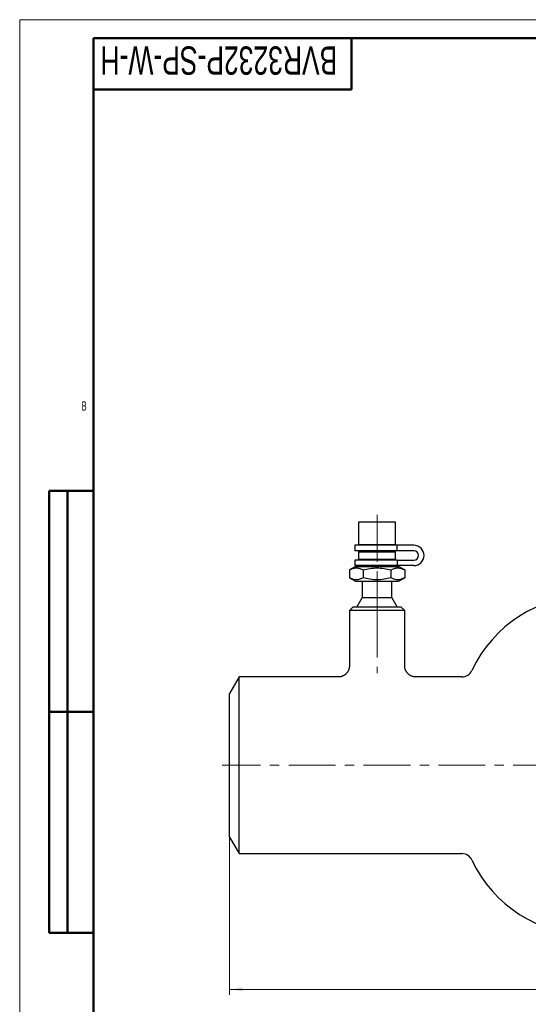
# Model space of a CAD drawing. Header units: millimetres. Extents: x 0 to 594, y 0 to 420.
# Tile 2 of 17: x 0 to 138, y 153 to 420. Entities that reach past the tile are written whole.
import ezdxf

# ---------------------------------------------------------------- set-up
doc = ezdxf.new("R2010")
doc.units = ezdxf.units.MM
doc.linetypes.add('CENTERX2', pattern=[20.32, 12.7, -2.54, 2.54, -2.54])
doc.layers.add('ОСЕВЫЕ', color=7, linetype='Continuous')
doc.layers.add('ОСНОВНОЙ', color=7, linetype='Continuous', lineweight=25)
doc.styles.add('SLDTEXTSTYLE1', font='TXT', dxfattribs={"width": 0.7})
doc.styles.add('SLDTEXTSTYLE2', font='TXT', dxfattribs={"width": 0.605})
doc.dimstyles.new('SLDDIMSTYLE0', dxfattribs={"dimtxt": 5, "dimasz": 3.5, "dimexe": 0, "dimexo": 0.0625, "dimgap": 1.25, "dimtad": 2, "dimrnd": 1e-09, "dimzin": 12, "dimdsep": 46, "dimtxsty": 'SLDTEXTSTYLE1', "dimsah": 1, "dimcen": 0.09, "dimadec": 0, "dimazin": 3, "dimtol": 1, "dimtp": 3, "dimtm": 3, "dimtfac": 1, "dimtdec": 3, "dimtofl": 0, "dimtmove": 0, "dimatfit": 3, "dimfxl": 1, "dimfrac": 2, "dimtolj": 1, "dimarcsym": 0})

# ---------------------------------------------------------------- blocks, each defined once
blk = doc.blocks.new('_D')
at = {"color": 7, "linetype": 'Continuous', "lineweight": 0}
for p, q in [((56.97, 197.98), (56.97, 155.1)), ((316.97, 197.98), (316.97, 155.1)), ((56.97, 156.6), (316.97, 156.6))]:
    blk.add_line(p, q, dxfattribs=at)
at = {"color": 7, "linetype": 'Continuous', "lineweight": 18}
for points in [[(56.97, 156.6), (60.47, 156.1), (60.47, 157.1)], [(316.97, 156.6), (313.47, 157.1), (313.47, 156.1)]]:
    blk.add_solid(points, dxfattribs=at)
at = {"color": 7, "linetype": 'Continuous', "lineweight": 18, "char_height": 5, "attachment_point": 1, "style": 'SLDTEXTSTYLE1'}
for s, insert in [('±3', (188.86, 163.04)), ('260', (177.23, 163.04))]:
    blk.add_mtext(s, dxfattribs=dict(at, insert=insert))

msp = doc.modelspace()

# ---------------------------------------------------------------- linework, layer by layer
at = {"color": 7, "linetype": 'Continuous', "lineweight": 50}
for p, q in [((589, 415), (20, 415)), ((20, 415), (20, 5)), ((90, 401), (90, 415)), ((20, 401), (90, 401)), ((8, 172), (8, 292)), ((20, 292), (8, 292)), ((8, 172), (8, 292)), ((13, 172), (13, 292)), ((13, 172), (13, 292)), ((8, 232), (20, 232)), ((20, 232), (8, 232)), ((8, 172), (20, 172))]:
    msp.add_line(p, q, dxfattribs=at)
at = {"color": 7, "linetype": 'Continuous', "lineweight": 25}
for p, q in [((20, 292), (20, 5)), ((20, 292), (20, 5)), ((91.967, 283.476), (91.967, 277.476)), ((101.967, 283.476), (91.967, 283.476)), ((101.967, 277.476), (101.967, 283.476)), ((90.967, 277.226), (90.967, 275.726)), ((102.421, 277.226), (90.967, 277.226)), ((102.421, 275.726), (90.967, 275.726)), ((91.967, 277.476), (101.967, 277.476)), ((91.967, 275.476), (91.967, 273.476)), ((91.967, 275.476), (101.967, 275.476)), ((92.967, 277.476), (92.967, 277.226)), ((92.967, 275.726), (92.967, 275.476)), ((100.967, 277.226), (100.967, 277.476)), ((100.967, 275.476), (100.967, 275.726)), ((101.967, 273.476), (101.967, 275.476)), ((102.421, 275.726), (102.421, 277.226)), ((106.967, 277.226), (102.421, 277.226)), ((106.967, 275.726), (102.421, 275.726)), ((90.967, 273.226), (90.967, 271.726)), ((102.421, 273.226), (90.967, 273.226)), ((91.967, 273.476), (101.967, 273.476)), ((92.967, 273.476), (92.967, 273.226)), ((100.967, 273.226), (100.967, 273.476)), ((102.421, 273.226), (102.421, 271.726)), ((102.421, 273.226), (106.967, 273.226)), ((91.117, 271.476), (89.462, 270.52)), ((89.462, 270.52), (89.462, 268.432)), ((102.421, 271.726), (90.967, 271.726)), ((91.117, 271.476), (102.817, 271.476)), ((92.967, 271.726), (92.967, 271.476)), ((93.214, 270.52), (93.214, 268.432)), ((100.72, 270.52), (100.72, 268.432)), ((100.967, 271.476), (100.967, 271.726)), ((106.967, 271.726), (102.421, 271.726)), ((104.473, 270.52), (102.817, 271.476)), ((104.473, 270.52), (104.473, 268.432)), ((89.462, 268.432), (91.117, 267.476)), ((91.117, 267.476), (102.817, 267.476)), ((92.967, 267.476), (92.967, 263.074)), ((100.967, 263.074), (100.967, 267.476)), ((102.817, 267.476), (104.473, 268.432)), ((92.967, 263.074), (91.467, 260.476)), ((92.967, 263.074), (100.967, 263.074)), ((102.467, 260.476), (100.967, 263.074)), ((90.467, 260.476), (89.467, 259.476)), ((89.467, 259.476), (89.467, 244.476)), ((104.467, 259.476), (89.467, 259.476)), ((90.467, 260.476), (103.467, 260.476)), ((104.467, 259.476), (103.467, 260.476)), ((104.467, 244.474), (104.467, 259.476)), ((59.565, 241.476), (56.967, 236.976)), ((86.467, 241.476), (59.565, 241.476)), ((59.565, 217.476), (59.565, 241.476)), ((107.465, 241.475), (107.464, 241.475)), ((119.996, 241.476), (107.465, 241.476)), ((56.967, 217.476), (56.967, 236.976)), ((56.967, 197.976), (56.967, 217.476)), ((59.565, 193.476), (59.565, 217.476)), ((56.967, 197.976), (59.565, 193.476)), ((59.565, 193.476), (119.996, 193.476))]:
    msp.add_line(p, q, dxfattribs=at)
at = {"color": 7, "linetype": 'CENTERX2', "lineweight": 18}
for p, q in [((96.967, 285.476), (96.967, 267.476)), ((96.967, 267.476), (96.967, 263.074)), ((96.967, 260.476), (96.967, 263.074)), ((96.967, 259.476), (96.967, 260.476)), ((96.967, 259.476), (96.967, 242.476)), ((248.252, 217.476), (54.967, 217.476))]:
    msp.add_line(p, q, dxfattribs=at)
at = {"color": 7, "linetype": 'Continuous', "lineweight": 25}
for centre, radius, start, end in [((106.967, 274.476), 2.75, 270, 90), ((106.967, 274.476), 1.25, 270, 90), ((154.467, 228.47), 35.006, 90, 155.09347), ((119.996, 244.476), 3, 270, 335.09347), ((119.996, 190.476), 3, 24.90653, 90), ((154.467, 206.482), 35.006, 204.90653, 270)]:
    msp.add_arc(centre, radius, start, end, dxfattribs=at)
for points, knots in [([(89.462, 270.52), (89.768, 270.697), (90.077, 270.843), (90.7, 271.045), (91.015, 271.1), (91.494, 271.101), (91.654, 271.088), (91.971, 271.035), (92.129, 270.995), (92.598, 270.844), (92.908, 270.697), (93.214, 270.52)], [0, 0, 0, 0, 0.25, 0.25, 0.5, 0.5, 0.625, 0.625, 0.75, 0.75, 1, 1, 1, 1]), ([(93.214, 270.52), (94.437, 270.873), (95.681, 271.101), (97.609, 271.101), (98.243, 271.045), (99.493, 270.842), (100.109, 270.697), (100.72, 270.52)], [0, 0, 0, 0, 0.5, 0.5, 0.75, 0.75, 1, 1, 1, 1]), ([(100.72, 270.52), (101.026, 270.697), (101.335, 270.843), (101.959, 271.045), (102.274, 271.1), (102.752, 271.101), (102.913, 271.088), (103.23, 271.035), (103.387, 270.995), (103.857, 270.844), (104.166, 270.697), (104.473, 270.52)], [0, 0, 0, 0, 0.25, 0.25, 0.5, 0.5, 0.625, 0.625, 0.75, 0.75, 1, 1, 1, 1]), ([(93.214, 268.432), (92.908, 268.255), (92.599, 268.109), (91.976, 267.907), (91.661, 267.852), (91.182, 267.851), (91.022, 267.865), (90.705, 267.918), (90.547, 267.957), (90.078, 268.109), (89.768, 268.255), (89.462, 268.432)], [0, 0, 0, 0, 0.25, 0.25, 0.5, 0.5, 0.625, 0.625, 0.75, 0.75, 1, 1, 1, 1]), ([(100.72, 268.432), (99.498, 268.079), (98.253, 267.852), (96.325, 267.851), (95.691, 267.907), (94.442, 268.11), (93.825, 268.256), (93.214, 268.432)], [0, 0, 0, 0, 0.5, 0.5, 0.75, 0.75, 1, 1, 1, 1]), ([(104.473, 268.432), (104.166, 268.255), (103.858, 268.109), (103.234, 267.907), (102.919, 267.852), (102.44, 267.851), (102.28, 267.865), (101.963, 267.918), (101.806, 267.957), (101.336, 268.109), (101.027, 268.255), (100.72, 268.432)], [0, 0, 0, 0, 0.25, 0.25, 0.5, 0.5, 0.625, 0.625, 0.75, 0.75, 1, 1, 1, 1]), ([(89.466, 244.476), (89.466, 244.419), (89.464, 244.288), (89.444, 244.082), (89.406, 243.862), (89.353, 243.647), (89.285, 243.439), (89.203, 243.239), (89.108, 243.048), (89.001, 242.865), (88.882, 242.692), (88.753, 242.53), (88.615, 242.378), (88.468, 242.237), (88.313, 242.108), (88.152, 241.991), (87.986, 241.886), (87.815, 241.794), (87.641, 241.713), (87.464, 241.645), (87.287, 241.588), (87.109, 241.544), (86.932, 241.511), (86.758, 241.489), (86.603, 241.477), (86.506, 241.477), (86.467, 241.477)], [0, 0, 0, 0, 0.03611495, 0.08398706, 0.1314068, 0.17826312, 0.22459285, 0.27042663, 0.31578721, 0.36069077, 0.40514794, 0.44916441, 0.49274134, 0.53587552, 0.57855942, 0.620781, 0.66252338, 0.70376434, 0.74447559, 0.7846217, 0.82415881, 0.86303283, 0.90117696, 0.93850857, 0.97492479, 1, 1, 1, 1]), ([(107.464, 241.477), (107.417, 241.477), (107.306, 241.478), (107.131, 241.493), (106.939, 241.521), (106.747, 241.562), (106.556, 241.615), (106.368, 241.682), (106.184, 241.762), (106.005, 241.854), (105.832, 241.958), (105.666, 242.074), (105.508, 242.201), (105.359, 242.339), (105.219, 242.486), (105.085, 242.648), (104.959, 242.825), (104.844, 243.015), (104.744, 243.21), (104.66, 243.411), (104.591, 243.614), (104.537, 243.82), (104.498, 244.027), (104.475, 244.234), (104.466, 244.383), (104.468, 244.463), (104.468, 244.474)], [0, 0, 0, 0, 0.030249, 0.0706679, 0.1118797, 0.1536317, 0.1957636, 0.2381703, 0.2807811, 0.3235469, 0.3664327, 0.409413, 0.4524686, 0.4955848, 0.5387503, 0.5819557, 0.6295569, 0.6767045, 0.7233109, 0.7694083, 0.8150229, 0.8601735, 0.9048733, 0.9491299, 0.9929466, 1, 1, 1, 1])]:
    msp.add_open_spline(points, degree=3, knots=knots, dxfattribs=at)
at = {"layer": 'ОСЕВЫЕ', "lineweight": 18}
for q in [(594, 420), (0, 0)]:
    msp.add_line((0, 420), q, dxfattribs=at)
at = {"layer": 'ОСНОВНОЙ', "linetype": 'Continuous', "lineweight": 18}
for p, q in [((20, 5), (20, 415)), ((20, 415), (589, 415)), ((19.999, 210), (20.001, 210))]:
    msp.add_line(p, q, dxfattribs=at)

# ---------------------------------------------------------------- texts
at = {"color": 7, "linetype": 'Continuous', "lineweight": 0, "insert": (54.06, 405.059), "char_height": 7.67292, "attachment_point": 2, "rotation": 180, "style": 'SLDTEXTSTYLE1'}
msp.add_mtext('BVR3232P-SP-W-H', dxfattribs=at)
at = {"layer": 'ОСНОВНОЙ', "insert": (17.487, 316.323), "char_height": 2.5, "attachment_point": 2, "style": 'SLDTEXTSTYLE2'}
msp.add_mtext('B', dxfattribs=at)

# ---------------------------------------------------------------- dimensions: what is measured, and where the dimension line sits
at = {"color": 7, "linetype": 'Continuous', "lineweight": 18}
dim = msp.add_linear_dim(base=(316.967, 156.598), p1=(56.967, 197.976), p2=(316.967, 197.976), dimstyle='SLDDIMSTYLE0', dxfattribs=at)
dim.commit()
dim.dimension.update_dxf_attribs({"geometry": '_D', "text_midpoint": (185.935, 156.598), "dimtype": 160})

doc.saveas('drawing.dxf')
